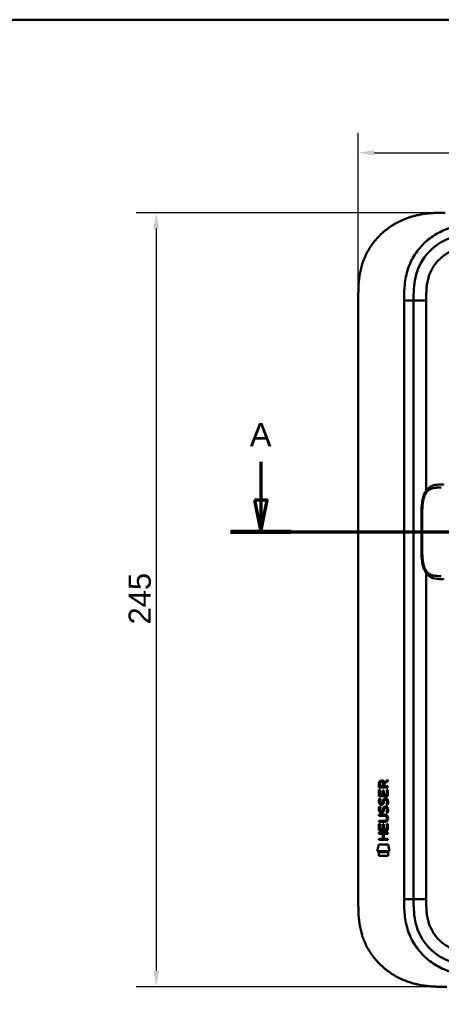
# Model space of a CAD drawing. Header units: millimetres. Extents: x 20 to 833, y 20 to 574.
# Tile 10 of 14: x 438 to 572, y 262 to 574. Entities that reach past the tile are written whole.
import ezdxf

# ---------------------------------------------------------------- set-up
doc = ezdxf.new("R2010")
doc.units = ezdxf.units.MM
doc.header["$LTSCALE"] = 2
for name, color, linetype, lineweight in [('Bemaßungen(DIN)', 7, 'Continuous', 25), ('Schnittansichtslinien(DIN)', 7, 'Continuous', 70), ('Sichtbare Kanten(DIN)', 7, 'Continuous', 50), ('Sichtbare tangentiale Kanten(DIN)', 7, 'Continuous', 50), ('Skizziergeometrie(DIN)', 7, 'Continuous', 50)]:
    doc.layers.add(name, color=color, linetype=linetype, lineweight=lineweight)
doc.styles.add('Aktuell-DINGroßer Text', font='arial.ttf')
doc.styles.add('STANDARD-DIN~0', font='arial.ttf')
doc.dimstyles.new('CAD-LAN', dxfattribs={"dimscale": 2, "dimtxt": 3.5, "dimasz": 2.5, "dimexe": 3.175, "dimexo": 0, "dimgap": 0.8, "dimtad": 1, "dimrnd": 1e-08, "dimtxsty": 'STANDARD-DIN~0', "dimcen": 0.09, "dimdle": 10, "dimclrd": 250, "dimclre": 250, "dimclrt": 250, "dimadec": 0, "dimazin": 2, "dimtfac": 1, "dimtmove": 0, "dimatfit": 3, "dimfxl": 1, "dimtolj": 1, "dimtzin": 0, "dimlwd": 25, "dimlwe": 25, "dimarcsym": 0})

# ---------------------------------------------------------------- blocks, each defined once
blk = doc.blocks.new('Ränder Standardrahmen')
at = {"layer": 'Skizziergeometrie(DIN)', "flags": 128}
blk.add_lwpolyline([(10, 10), (10, 287), (410, 287), (410, 10), (10, 10)], dxfattribs=at)
blk = doc.blocks.new('*D22')
at = {"layer": 'Bemaßungen(DIN)', "color": 250, "linetype": 'Continuous', "lineweight": 25, "true_color": 0x3f3f3f, "transparency": 16777216}
for p, q in [((545.63, 486.12), (545.63, 538.23)), ((759.63, 486.12), (759.63, 538.23)), ((550.63, 531.88), (754.63, 531.88))]:
    blk.add_line(p, q, dxfattribs=at)
at = {"layer": 'Bemaßungen(DIN)', "color": 250, "linetype": 'Continuous', "true_color": 0x3f3f3f, "transparency": 16777216}
for points in [[(550.63, 532.71), (550.63, 531.05), (545.63, 531.88)], [(754.63, 532.71), (754.63, 531.05), (759.63, 531.88)]]:
    blk.add_solid(points, dxfattribs=at)
at = {"layer": 'Defpoints', "color": 0, "linetype": 'Continuous', "transparency": 16777216}
for p in [(759.63, 531.88), (545.63, 486.12), (759.63, 486.12)]:
    blk.add_point(p, dxfattribs=at)
at = {"layer": 'Bemaßungen(DIN)', "color": 250, "linetype": 'Continuous', "lineweight": 25, "true_color": 0x3f3f3f, "transparency": 16777216, "insert": (644.86, 540.51), "char_height": 7, "attachment_point": 1, "style": 'STANDARD-DIN~0'}
blk.add_mtext('\\A1;214', dxfattribs=at)
blk = doc.blocks.new('*D23')
at = {"layer": 'Bemaßungen(DIN)', "color": 250, "linetype": 'Continuous', "lineweight": 25, "true_color": 0x3f3f3f, "transparency": 16777216}
for p, q in [((573.11, 512.91), (475.32, 512.91)), ((481.67, 507.91), (481.67, 272.91)), ((573.67, 267.91), (475.32, 267.91))]:
    blk.add_line(p, q, dxfattribs=at)
at = {"layer": 'Bemaßungen(DIN)', "color": 250, "linetype": 'Continuous', "true_color": 0x3f3f3f, "transparency": 16777216}
for points in [[(480.84, 507.91), (482.51, 507.91), (481.67, 512.91)], [(480.84, 272.91), (482.51, 272.91), (481.67, 267.91)]]:
    blk.add_solid(points, dxfattribs=at)
at = {"layer": 'Defpoints', "color": 0, "linetype": 'Continuous', "transparency": 16777216}
for p in [(573.11, 512.91), (481.67, 267.91), (573.67, 267.91)]:
    blk.add_point(p, dxfattribs=at)
at = {"layer": 'Bemaßungen(DIN)', "color": 250, "linetype": 'Continuous', "lineweight": 25, "true_color": 0x3f3f3f, "transparency": 16777216, "insert": (472.93, 382.59), "char_height": 7, "attachment_point": 1, "rotation": 90, "style": 'STANDARD-DIN~0'}
blk.add_mtext('\\A1;245', dxfattribs=at)
blk = doc.blocks.new('2DTransSchnitt0')
at = {"layer": 'Schnittansichtslinien(DIN)', "linetype": 'Continuous'}
for p, q in [((257.38, 217.05), (257.38, 210.96)), ((394.33, 217.05), (394.33, 210.96)), ((256.38, 210.96), (257.38, 205.96)), ((258.38, 210.96), (256.38, 210.96)), ((257.38, 210.96), (257.38, 205.96)), ((257.38, 205.96), (258.38, 210.96)), ((393.33, 210.96), (394.33, 205.96)), ((395.33, 210.96), (393.33, 210.96)), ((394.33, 210.96), (394.33, 205.96)), ((394.33, 205.96), (395.33, 210.96)), ((252.57, 205.96), (399.14, 205.96))]:
    blk.add_line(p, q, dxfattribs=at)
at = {"layer": 'Schnittansichtslinien(DIN)', "linetype": 'Continuous', "lineweight": 140}
for p, q in [((252.57, 205.96), (262.18, 205.96)), ((389.52, 205.96), (399.14, 205.96))]:
    blk.add_line(p, q, dxfattribs=at)
at = {"layer": 'Schnittansichtslinien(DIN)', "linetype": 'Continuous', "flags": 128}
for points in [[(256.38, 210.96), (257.38, 205.96), (258.38, 210.96), (256.38, 210.96)], [(393.33, 210.96), (394.33, 205.96), (395.33, 210.96), (393.33, 210.96)]]:
    blk.add_lwpolyline(points, dxfattribs=at)
at = {"layer": 'Schnittansichtslinien(DIN)'}
for points in [[(256.38, 210.96), (257.38, 205.96), (258.38, 210.96), (256.38, 210.96)], [(393.33, 210.96), (394.33, 205.96), (395.33, 210.96), (393.33, 210.96)]]:
    blk.add_solid(points, dxfattribs=at)
at = {"layer": 'Schnittansichtslinien(DIN)', "char_height": 3.73, "attachment_point": 7, "style": 'Aktuell-DINGroßer Text'}
for insert in [(255.62, 219.46), (392.58, 219.46)]:
    blk.add_mtext('A', dxfattribs=dict(at, insert=insert))

msp = doc.modelspace()

# ---------------------------------------------------------------- linework, layer by layer
at = {"layer": 'Sichtbare Kanten(DIN)'}
for p, q in [((545.635, 294.692), (545.635, 486.123)), ((563.135, 295.692), (563.135, 485.123)), ((552.169, 330.981), (552.171, 332.294)), ((555.027, 330.979), (552.169, 330.981)), ((552.519, 332.25), (552.519, 331.362)), ((552.519, 331.362), (553.536, 331.361)), ((553.536, 331.361), (553.537, 332.25)), ((553.834, 332.61), (555.029, 333.401)), ((553.887, 332.211), (553.886, 331.361)), ((553.886, 331.361), (555.028, 331.36)), ((555.029, 332.966), (553.887, 332.211)), ((555.028, 331.36), (555.027, 330.979)), ((555.029, 333.401), (555.029, 332.966)), ((552.167, 328.251), (552.168, 330.255)), ((555.025, 328.248), (552.167, 328.251)), ((552.168, 330.255), (552.517, 330.255)), ((552.338, 327.477), (552.677, 327.376)), ((552.517, 330.255), (552.515, 328.627)), ((552.515, 328.627), (553.41, 328.627)), ((553.41, 328.627), (553.411, 330.074)), ((553.411, 330.074), (553.759, 330.073)), ((553.759, 330.073), (553.758, 328.626)), ((553.758, 328.626), (554.677, 328.626)), ((554.677, 328.626), (554.678, 330.273)), ((554.678, 330.273), (555.027, 330.272)), ((555.027, 330.272), (555.025, 328.248)), ((552.336, 324.93), (552.675, 324.83)), ((552.535, 326.145), (552.542, 326.128)), ((553.219, 326.047), (553.229, 326.064)), ((554.265, 324.627), (554.253, 324.627)), ((554.267, 327.174), (554.255, 327.174)), ((552.161, 322.023), (552.162, 322.4)), ((553.831, 322.022), (552.161, 322.023)), ((552.162, 322.4), (553.808, 322.399)), ((552.533, 323.599), (552.54, 323.581)), ((553.217, 323.501), (553.227, 323.518)), ((554.711, 321.237), (554.711, 321.246)), ((552.158, 317.513), (552.16, 319.517)), ((552.16, 320.088), (552.16, 320.465)), ((552.16, 320.465), (553.83, 320.464)), ((553.806, 320.087), (552.16, 320.088)), ((552.16, 319.517), (552.508, 319.517)), ((552.508, 319.517), (552.507, 317.89)), ((552.507, 317.89), (553.401, 317.889)), ((553.401, 317.889), (553.402, 319.336)), ((553.402, 319.336), (553.751, 319.336)), ((553.751, 319.336), (553.75, 317.889)), ((553.75, 317.889), (554.668, 317.888)), ((554.668, 317.888), (554.67, 319.535)), ((554.67, 319.535), (555.018, 319.535)), ((555.018, 319.535), (555.016, 317.511)), ((552.154, 314.408), (552.154, 314.785)), ((552.154, 314.785), (553.398, 314.784)), ((552.156, 316.72), (555.015, 316.717)), ((552.156, 316.342), (552.156, 316.72)), ((553.399, 316.341), (552.156, 316.342)), ((555.016, 317.511), (552.158, 317.513)), ((553.398, 314.784), (553.399, 316.341)), ((553.755, 316.341), (553.754, 314.784)), ((553.754, 314.784), (555.013, 314.783)), ((555.014, 316.34), (553.755, 316.341)), ((555.013, 314.783), (555.013, 314.406)), ((555.015, 316.717), (555.014, 316.34)), ((551.623, 310.831), (552.082, 312.963)), ((552.082, 312.963), (555.088, 312.961)), ((555.013, 314.406), (552.154, 314.408)), ((555.088, 312.961), (555.538, 310.828)), ((555.538, 310.828), (551.623, 310.831)), ((552.082, 309.403), (552.083, 310.545)), ((555.079, 309.4), (552.082, 309.403)), ((552.083, 310.545), (555.079, 310.542)), ((555.079, 310.542), (555.079, 309.4))]:
    msp.add_line(p, q, dxfattribs=at)
for centre, major_axis, ratio, start_param, end_param in [((553.698, 331.478), (-0.976, 1.274), 0.5180415, 5.9043613, 6.8771057), ((552.305, 331.397), (1.242, 1.64), 0.5994938, 5.878165, 6.7089725), ((553.801, 329.256), (1.103, 3.296), 0.2312948, 2.8124619, 2.8734213), ((553.28, 326.939), (0.574, 1.004), 0.5438409, 2.7534304, 3.2137241), ((553.16, 326.072), (0.098, 0.139), 0.3641716, 4.4844927, 4.7925708), ((553.606, 322.943), (-0.838, -1.64), 0.4594521, 2.8344186, 3.3561114), ((553.607, 325.487), (0.839, 1.642), 0.4591024, 5.9761877, 6.4975755), ((553.884, 326.956), (-1.192, -3.54), 0.2215161, 5.9678979, 6.0270389), ((553.286, 324.401), (-0.583, -1.012), 0.541605, 5.8985019, 6.3563332), ((553.158, 323.525), (-0.098, -0.139), 0.3641716, 1.3429, 1.6509781), ((549.99, 324.769), (4.808, -4.323), 0.3742014, 5.888113, 6.6064523), ((549.986, 317.725), (4.814, 4.313), 0.3742661, 5.9599282, 6.6783921), ((531.278, 341.074), (23.266, -20.361), 0.1371339, 6.127502, 6.402435)]:
    msp.add_ellipse(centre, major_axis=major_axis, ratio=ratio, start_param=start_param, end_param=end_param, dxfattribs=at)
for points, knots in [([(573.114, 512.907), (572.703, 512.907), (571.691, 512.902), (570.364, 512.871), (568.837, 512.789), (567.607, 512.681), (566.067, 512.479), (564.836, 512.259), (563.304, 511.904), (562.088, 511.552), (560.589, 511.025), (559.41, 510.533), (557.973, 509.83), (556.855, 509.198), (555.509, 508.323), (554.475, 507.559), (553.246, 506.527), (552.318, 505.643), (551.234, 504.473), (550.43, 503.487), (549.511, 502.202), (548.847, 501.136), (548.108, 499.762), (547.591, 498.636), (547.039, 497.203), (546.672, 496.039), (546.301, 494.573), (546.072, 493.393), (545.864, 491.92), (545.753, 490.743), (545.671, 489.283), (545.635, 487.834), (545.635, 486.69), (545.635, 486.123)], [0.01304212, 0.01304212, 0.01304212, 0.01304212, 0.04166717, 0.08333381, 0.10416714, 0.14583378, 0.1666671, 0.20833375, 0.22916707, 0.27083371, 0.29166704, 0.33333368, 0.354167, 0.39583365, 0.41666697, 0.45833362, 0.47916694, 0.52083358, 0.54166691, 0.58333355, 0.60416687, 0.64583352, 0.66666684, 0.70833349, 0.72916681, 0.77083345, 0.79166678, 0.83333342, 0.85416674, 0.89583339, 0.91666671, 0.95833335, 0.99999585, 0.99999585, 0.99999585, 0.99999585]), ([(563.135, 485.123), (563.135, 487.547), (563.183, 490.006), (563.707, 492.349), (564.298, 494.995), (565.48, 497.523), (567.254, 499.661), (569.243, 502.057), (571.932, 503.906), (574.903, 504.997), (577.345, 505.893), (579.962, 506.271), (582.622, 506.369), (583.636, 506.406), (584.655, 506.407), (585.673, 506.407)], [-3.5878945, -3.5878945, -3.5878945, -3.5878945, -2.8454091, -2.8454091, -2.8454091, -2.0068747, -2.0068747, -2.0068747, -1.0669607, -1.0669607, -1.0669607, -0.2943581, -0.2943581, -0.2943581, 0, 0, 0, 0]), ([(572.627, 396.911), (572.627, 396.911), (572.627, 396.911), (572.627, 396.911), (572.627, 396.911), (572.627, 396.911), (572.626, 396.911), (572.626, 396.911), (572.626, 396.911), (572.625, 396.911), (572.625, 396.911), (572.624, 396.911), (572.623, 396.911), (572.621, 396.911), (572.619, 396.911), (572.614, 396.911), (572.61, 396.911), (572.593, 396.911), (572.582, 396.911), (572.535, 396.911), (572.501, 396.911), (572.364, 396.911), (572.261, 396.911), (571.849, 396.913), (571.542, 396.918), (570.325, 396.978), (569.434, 397.12), (568.239, 397.721), (567.851, 398.004), (567.072, 398.824), (566.699, 399.428), (566.189, 400.708), (566.015, 401.369), (565.773, 402.76), (565.705, 403.504), (565.618, 405.284), (565.626, 406.331), (565.626, 410.026), (565.626, 412.678), (565.626, 417.264), (565.561, 419.244), (565.904, 421.946), (566.077, 422.756), (566.569, 424.117), (566.882, 424.699), (567.59, 425.586), (567.982, 425.922), (568.893, 426.461), (569.431, 426.642), (570.736, 426.892), (571.531, 426.909), (572.379, 426.911), (572.428, 426.911), (572.501, 426.911), (572.525, 426.911), (572.562, 426.911), (572.574, 426.911), (572.593, 426.911), (572.599, 426.911), (572.609, 426.911), (572.612, 426.911), (572.617, 426.911), (572.619, 426.911), (572.622, 426.911), (572.623, 426.911), (572.624, 426.911), (572.625, 426.911), (572.626, 426.911), (572.626, 426.911), (572.627, 426.911), (572.627, 426.911), (572.627, 426.911), (572.627, 426.911), (572.627, 426.911), (572.627, 426.911), (572.627, 426.911)], [0, 0, 0, 0, 0.0000252, 0.0000252, 0.0000657, 0.0000657, 0.0001082, 0.0001082, 0.0001738, 0.0001738, 0.0002867, 0.0002867, 0.0005136, 0.0005136, 0.0010499, 0.0010499, 0.0026039, 0.0026039, 0.0072616, 0.0072616, 0.0212292, 0.0212292, 0.0631285, 0.0631285, 0.1888417, 0.1888417, 0.5689951, 0.5689951, 0.7719774, 0.7719774, 1.0315425, 1.0315425, 1.2481307, 1.2481307, 1.4719729, 1.4719729, 1.7848025, 1.7848025, 2.5805266, 2.5805266, 3.160554, 3.160554, 3.4157877, 3.4157877, 3.6519695, 3.6519695, 3.8657989, 3.8657989, 4.1108827, 4.1108827, 4.4368692, 4.4368692, 4.4566519, 4.4566519, 4.4665438, 4.4665438, 4.471493, 4.471493, 4.4739733, 4.4739733, 4.4752207, 4.4752207, 4.4758524, 4.4758524, 4.4761765, 4.4761765, 4.4763467, 4.4763467, 4.476439, 4.476439, 4.4764904, 4.4764904, 4.4765188, 4.4765188, 4.4765488, 4.4765488, 4.4765488, 4.4765488]), ([(554.711, 321.246), (554.711, 321.293), (554.709, 321.34), (554.693, 321.475), (554.67, 321.563), (554.596, 321.714), (554.549, 321.775), (554.429, 321.881), (554.359, 321.921), (554.141, 322.004), (553.982, 322.022), (553.831, 322.022)], [0, 0, 0, 0, 0.01400423, 0.01400423, 0.0408947, 0.0408947, 0.06439039, 0.06439039, 0.08887549, 0.08887549, 0.13413559, 0.13413559, 0.13413559, 0.13413559]), ([(545.635, 294.692), (545.635, 294.124), (545.635, 292.981), (545.671, 291.532), (545.753, 290.071), (545.864, 288.895), (546.072, 287.421), (546.301, 286.242), (546.672, 284.776), (547.039, 283.612), (547.591, 282.178), (548.108, 281.052), (548.847, 279.679), (549.511, 278.612), (550.43, 277.327), (551.234, 276.342), (552.318, 275.172), (553.246, 274.288), (554.475, 273.256), (555.509, 272.491), (556.856, 271.617), (557.973, 270.985), (559.411, 270.281), (560.589, 269.789), (562.088, 269.262), (563.304, 268.911), (564.836, 268.555), (566.067, 268.336), (567.607, 268.133), (568.837, 268.025), (570.364, 267.944), (571.88, 267.908), (573.079, 267.907), (573.674, 267.907)], [0.00000215, 0.00000215, 0.00000215, 0.00000215, 0.04166657, 0.08333314, 0.10416642, 0.14583299, 0.16666628, 0.20833285, 0.22916613, 0.2708327, 0.29166599, 0.33333256, 0.35416584, 0.39583241, 0.4166657, 0.45833227, 0.47916555, 0.52083212, 0.54166541, 0.58333198, 0.60416526, 0.64583183, 0.66666512, 0.70833169, 0.72916497, 0.77083154, 0.79166483, 0.8333314, 0.85416468, 0.89583125, 0.91666454, 0.95833111, 0.99999768, 0.99999768, 0.99999768, 0.99999768]), ([(585.673, 274.407), (583.041, 274.407), (580.398, 274.457), (577.877, 274.977), (574.806, 275.609), (571.882, 276.928), (569.501, 278.908), (567.191, 280.827), (565.432, 283.336), (564.415, 286.065), (563.565, 288.346), (563.234, 290.782), (563.16, 293.243), (563.135, 294.06), (563.135, 294.878), (563.135, 295.692)], [-3.5878945, -3.5878945, -3.5878945, -3.5878945, -2.8265828, -2.8265828, -2.8265828, -1.8995125, -1.8995125, -1.8995125, -1.0006299, -1.0006299, -1.0006299, -0.2492206, -0.2492206, -0.2492206, 0, 0, 0, 0])]:
    msp.add_open_spline(points, degree=3, knots=knots, dxfattribs=at)
for points in [[(552.171, 332.294), (552.185, 332.736), (552.417, 333.198), (553.03, 333.198)], [(553.537, 332.25), (553.537, 332.523), (553.45, 332.848), (553.035, 332.848)], [(552.137, 326.801), (552.155, 326.94), (552.196, 327.147), (552.267, 327.32)], [(552.267, 327.32), (552.287, 327.369), (552.338, 327.477), (552.338, 327.477)], [(552.677, 327.376), (552.677, 327.376), (552.557, 327.05), (552.522, 326.912)], [(553.41, 326.583), (553.494, 326.95), (553.596, 327.162), (553.737, 327.329)], [(553.737, 327.329), (553.83, 327.44), (553.961, 327.512), (554.14, 327.536)], [(554.14, 327.536), (554.428, 327.574), (554.71, 327.474), (554.904, 327.157)], [(552.213, 323.452), (552.122, 323.693), (552.093, 323.926), (552.135, 324.254)], [(552.215, 325.998), (552.124, 326.239), (552.095, 326.472), (552.137, 326.801)], [(552.135, 324.254), (552.153, 324.393), (552.194, 324.6), (552.265, 324.773)], [(552.774, 325.538), (552.551, 325.571), (552.321, 325.716), (552.215, 325.998)], [(552.265, 324.773), (552.285, 324.823), (552.336, 324.93), (552.336, 324.93)], [(552.52, 324.365), (552.456, 324.113), (552.45, 323.889), (552.508, 323.673)], [(552.522, 326.912), (552.458, 326.659), (552.452, 326.435), (552.51, 326.219)], [(552.675, 324.83), (552.675, 324.83), (552.555, 324.503), (552.52, 324.365)], [(552.747, 325.915), (552.894, 325.855), (553.082, 325.891), (553.187, 326.006)], [(552.929, 325.525), (552.828, 325.526), (552.807, 325.533), (552.774, 325.538)], [(553.557, 325.889), (553.441, 325.68), (553.246, 325.521), (552.929, 325.525)], [(553.229, 326.064), (553.298, 326.174), (553.355, 326.337), (553.41, 326.583)], [(553.408, 324.036), (553.492, 324.404), (553.594, 324.615), (553.735, 324.783)], [(553.749, 326.432), (553.695, 326.192), (553.632, 326.027), (553.557, 325.889)], [(553.735, 324.783), (553.828, 324.893), (553.959, 324.965), (554.138, 324.989)], [(553.798, 326.631), (553.79, 326.601), (553.75, 326.435), (553.749, 326.432)], [(553.982, 324.509), (553.911, 324.421), (553.851, 324.282), (553.796, 324.084)], [(553.984, 327.056), (553.913, 326.967), (553.853, 326.829), (553.798, 326.631)], [(554.253, 324.627), (554.131, 324.627), (554.056, 324.595), (553.982, 324.509)], [(554.255, 327.174), (554.133, 327.174), (554.058, 327.141), (553.984, 327.056)], [(554.138, 324.989), (554.426, 325.028), (554.708, 324.927), (554.902, 324.611)], [(554.459, 325.591), (554.459, 325.591), (554.614, 325.845), (554.673, 326.13)], [(554.828, 325.504), (554.807, 325.509), (554.459, 325.591), (554.459, 325.591)], [(554.671, 323.583), (554.74, 323.916), (554.739, 324.192), (554.633, 324.39)], [(554.673, 326.13), (554.742, 326.463), (554.741, 326.739), (554.635, 326.936)], [(555.052, 326.223), (555.022, 325.892), (554.864, 325.562), (554.828, 325.504)], [(554.902, 324.611), (555.012, 324.43), (555.066, 324.211), (555.066, 323.942)], [(554.904, 327.157), (555.014, 326.977), (555.068, 326.758), (555.068, 326.488)], [(555.068, 326.488), (555.068, 326.403), (555.061, 326.318), (555.052, 326.223)], [(552.772, 322.991), (552.549, 323.024), (552.319, 323.169), (552.213, 323.452)], [(552.745, 323.369), (552.892, 323.309), (553.08, 323.344), (553.185, 323.459)], [(552.927, 322.978), (552.826, 322.98), (552.805, 322.986), (552.772, 322.991)], [(553.555, 323.343), (553.439, 323.133), (553.244, 322.974), (552.927, 322.978)], [(553.227, 323.518), (553.296, 323.627), (553.353, 323.791), (553.408, 324.036)], [(553.747, 323.886), (553.693, 323.646), (553.63, 323.481), (553.555, 323.343)], [(553.796, 324.084), (553.788, 324.054), (553.748, 323.888), (553.747, 323.886)], [(554.457, 323.044), (554.457, 323.045), (554.612, 323.298), (554.671, 323.583)], [(554.826, 322.958), (554.805, 322.962), (554.457, 323.044), (554.457, 323.044)], [(555.05, 323.676), (555.02, 323.345), (554.862, 323.015), (554.826, 322.958)], [(555.066, 323.942), (555.066, 323.857), (555.059, 323.771), (555.05, 323.676)]]:
    msp.add_open_spline(points, degree=3, dxfattribs=at)
at = {"layer": 'Sichtbare tangentiale Kanten(DIN)'}
for p, q in [((560.135, 485.123), (563.135, 485.123)), ((567.135, 485.123), (563.135, 485.123)), ((567.135, 485.123), (567.135, 425.009)), ((567.135, 398.813), (567.135, 295.692)), ((563.135, 295.692), (560.135, 295.692)), ((567.135, 295.692), (563.135, 295.692))]:
    msp.add_line(p, q, dxfattribs=at)
for points, degree, knots in [([(585.673, 509.407), (585.458, 509.407), (585.242, 509.407), (585.027, 509.407), (584.825, 509.407), (584.624, 509.406), (584.422, 509.404), (584.321, 509.404), (584.22, 509.403), (584.119, 509.402), (583.824, 509.399), (583.528, 509.395), (583.212, 509.387), (583.204, 509.387), (583.196, 509.387), (583.189, 509.387), (582.302, 509.366), (581.505, 509.328), (580.697, 509.26), (580.682, 509.259), (580.668, 509.258), (580.653, 509.257), (579.832, 509.187), (579.003, 509.086), (578.18, 508.947), (578.172, 508.945), (578.164, 508.944), (578.156, 508.942), (577.33, 508.802), (576.509, 508.622), (575.698, 508.399), (575.692, 508.397), (575.686, 508.396), (575.679, 508.394), (574.046, 507.942), (572.45, 507.308), (570.976, 506.509), (569.492, 505.704), (568.079, 504.702), (566.831, 503.557), (565.582, 502.411), (564.457, 501.082), (563.543, 499.667), (562.632, 498.257), (561.887, 496.695), (561.354, 495.088), (561.353, 495.085), (561.352, 495.081), (561.351, 495.078), (561.086, 494.28), (560.87, 493.461), (560.7, 492.638), (560.699, 492.631), (560.698, 492.624), (560.696, 492.617), (560.528, 491.798), (560.405, 490.966), (560.32, 490.144), (560.318, 490.13), (560.317, 490.116), (560.315, 490.102), (560.233, 489.293), (560.185, 488.489), (560.16, 487.62), (560.16, 487.607), (560.159, 487.594), (560.159, 487.581), (560.135, 486.736), (560.135, 485.93), (560.135, 485.123)], 3, [79.0507351, 79.0507351, 79.0507351, 79.0507351, 79.115326, 79.115326, 79.115326, 79.175852, 79.175852, 79.175852, 79.206115, 79.206115, 79.206115, 79.2947699, 79.2947699, 79.2947699, 79.2969041, 79.2969041, 79.2969041, 79.5442558, 79.5442558, 79.5442558, 79.5487575, 79.5487575, 79.5487575, 79.8000755, 79.8000755, 79.8000755, 79.8025259, 79.8025259, 79.8025259, 80.0549623, 80.0549623, 80.0549623, 80.056924, 80.056924, 80.056924, 80.5656653, 80.5656653, 80.5656653, 81.0782231, 81.0782231, 81.0782231, 81.5913866, 81.5913866, 81.5913866, 82.1026454, 82.1026454, 82.1026454, 82.1037871, 82.1037871, 82.1037871, 82.3575184, 82.3575184, 82.3575184, 82.3596398, 82.3596398, 82.3596398, 82.6121592, 82.6121592, 82.6121592, 82.6164541, 82.6164541, 82.6164541, 82.8648963, 82.8648963, 82.8648963, 82.8687085, 82.8687085, 82.8687085, 83.1106796, 83.1106796, 83.1106796, 83.1106796]), ([(585.652, 502.407), (585.418, 502.407), (585.184, 502.407), (584.95, 502.407), (584.875, 502.407), (584.799, 502.406), (584.724, 502.406), (584.649, 502.406), (584.573, 502.405), (584.498, 502.405), (584.347, 502.404), (584.196, 502.403), (584.046, 502.401), (583.97, 502.4), (583.895, 502.399), (583.82, 502.398), (583.667, 502.396), (583.515, 502.393), (583.363, 502.389), (583.287, 502.388), (583.211, 502.386), (583.135, 502.383), (582.762, 502.373), (582.378, 502.358), (581.995, 502.335), (581.988, 502.335), (581.98, 502.334), (581.973, 502.334), (581.356, 502.297), (580.769, 502.245), (580.177, 502.168), (580.167, 502.167), (580.158, 502.166), (580.149, 502.165), (579.55, 502.087), (578.958, 501.985), (578.369, 501.853), (578.364, 501.851), (578.359, 501.85), (578.353, 501.849), (577.755, 501.714), (577.16, 501.547), (576.581, 501.348), (576.578, 501.347), (576.574, 501.346), (576.571, 501.345), (575.985, 501.143), (575.406, 500.904), (574.848, 500.63), (574.29, 500.357), (573.746, 500.046), (573.227, 499.702), (572.709, 499.357), (572.212, 498.976), (571.746, 498.564), (571.277, 498.149), (570.833, 497.697), (570.428, 497.221), (570.025, 496.747), (569.653, 496.239), (569.323, 495.711), (568.995, 495.186), (568.702, 494.633), (568.454, 494.069), (568.208, 493.51), (567.999, 492.928), (567.83, 492.34), (567.829, 492.336), (567.828, 492.332), (567.827, 492.328), (567.661, 491.75), (567.533, 491.164), (567.435, 490.571), (567.434, 490.562), (567.432, 490.553), (567.431, 490.544), (567.335, 489.956), (567.269, 489.367), (567.223, 488.752), (567.223, 488.744), (567.222, 488.737), (567.222, 488.729), (567.2, 488.425), (567.184, 488.131), (567.171, 487.83), (567.159, 487.52), (567.151, 487.212), (567.145, 486.905), (567.134, 486.309), (567.135, 485.715), (567.135, 485.123)], 3, [0, 0, 0, 0, 0.0702177, 0.0702177, 0.0702177, 0.0928319, 0.0928319, 0.0928319, 0.1154462, 0.1154462, 0.1154462, 0.1606746, 0.1606746, 0.1606746, 0.1832888, 0.1832888, 0.1832888, 0.228941, 0.228941, 0.228941, 0.251767, 0.251767, 0.251767, 0.363762, 0.363762, 0.363762, 0.3658973, 0.3658973, 0.3658973, 0.5457808, 0.5457808, 0.5457808, 0.5485663, 0.5485663, 0.5485663, 0.730533, 0.730533, 0.730533, 0.7321671, 0.7321671, 0.7321671, 0.9170852, 0.9170852, 0.9170852, 0.9181595, 0.9181595, 0.9181595, 1.1053408, 1.1053408, 1.1053408, 1.2925833, 1.2925833, 1.2925833, 1.479843, 1.479843, 1.479843, 1.6683162, 1.6683162, 1.6683162, 1.8560489, 1.8560489, 1.8560489, 2.0426703, 2.0426703, 2.0426703, 2.2275204, 2.2275204, 2.2275204, 2.2288442, 2.2288442, 2.2288442, 2.4104084, 2.4104084, 2.4104084, 2.4131251, 2.4131251, 2.4131251, 2.5932379, 2.5932379, 2.5932379, 2.5954285, 2.5954285, 2.5954285, 2.684558, 2.684558, 2.684558, 2.7762862, 2.7762862, 2.7762862, 2.9540743, 2.9540743, 2.9540743, 2.9540743]), ([(571.908, 397.901), (571.836, 397.901), (571.693, 397.901), (571.409, 397.901), (570.99, 397.904), (570.445, 397.923), (569.852, 397.977), (569.221, 398.1), (568.626, 398.304), (568.072, 398.607), (567.57, 399.019), (567.122, 399.551), (566.66, 400.343), (566.25, 401.471), (566.007, 402.78), (565.899, 404.165), (565.872, 405.532), (565.873, 406.637), (565.873, 407.57), (565.873, 408.53), (565.873, 409.535), (565.873, 410.656), (565.873, 411.91), (565.873, 413.165), (565.873, 414.286), (565.873, 415.29), (565.873, 416.251), (565.873, 417.184), (565.872, 418.289), (565.899, 419.657), (566.007, 421.042), (566.25, 422.35), (566.66, 423.479), (567.123, 424.271), (567.57, 424.803), (568.073, 425.215), (568.626, 425.518), (569.221, 425.721), (569.853, 425.844), (570.446, 425.898), (570.99, 425.917), (571.409, 425.92), (571.693, 425.921), (571.836, 425.921), (571.908, 425.921)], 5, [0, 0, 0, 0, 0, 0, 0.0545062, 0.1094177, 0.2192406, 0.3290635, 0.4388864, 0.5487092, 0.6585321, 0.768355, 0.8781779, 0.9880008, 1.0978237, 1.3174695, 1.5371153, 1.6469382, 1.7567611, 1.8192574, 1.8817537, 2.0067464, 2.131739, 2.2567317, 2.3817243, 2.506717, 2.6317096, 2.6942059, 2.7567023, 2.8665381, 2.9763739, 3.1960455, 3.4157171, 3.5255529, 3.6353887, 3.7452245, 3.8550603, 3.9648961, 4.0747319, 4.1845678, 4.2944036, 4.4042394, 4.4591573, 4.5135093, 4.5135093, 4.5135093, 4.5135093, 4.5135093, 4.5135093]), ([(560.135, 295.692), (560.135, 295.572), (560.135, 295.453), (560.135, 295.233), (560.135, 295.133), (560.135, 294.933), (560.136, 294.834), (560.139, 294.234), (560.145, 293.734), (560.159, 293.234)], 3, [18.94311531, 18.94311531, 18.94311531, 18.94311531, 18.97893752, 18.97893752, 19.00893239, 19.00893239, 19.03892725, 19.03892725, 19.18890158, 19.18890158, 19.18890158, 19.18890158]), ([(560.159, 293.234), (560.185, 292.327), (560.233, 291.522), (560.315, 290.713), (560.317, 290.699), (560.318, 290.685), (560.32, 290.671), (560.405, 289.848), (560.528, 289.017), (560.696, 288.197), (560.698, 288.19), (560.699, 288.183), (560.7, 288.177), (560.87, 287.353), (561.086, 286.535), (561.351, 285.737), (561.352, 285.733), (561.353, 285.73), (561.354, 285.726), (561.887, 284.119), (562.632, 282.558), (563.543, 281.148), (564.457, 279.733), (565.582, 278.403), (566.831, 277.257), (568.079, 276.112), (569.492, 275.111), (570.976, 274.306), (572.45, 273.507), (574.046, 272.872), (575.679, 272.421), (575.686, 272.419), (575.692, 272.417), (575.698, 272.416), (576.509, 272.192), (577.33, 272.013), (578.156, 271.872), (578.164, 271.871), (578.172, 271.869), (578.18, 271.868), (579.003, 271.729), (579.832, 271.628), (580.653, 271.558), (580.668, 271.557), (580.682, 271.555), (580.697, 271.554), (581.505, 271.487), (582.301, 271.449), (583.169, 271.428), (583.183, 271.428), (583.197, 271.427), (583.212, 271.427), (584.059, 271.407), (584.866, 271.407), (585.673, 271.407)], 3, [19.1889016, 19.1889016, 19.1889016, 19.1889016, 19.4373471, 19.4373471, 19.4373471, 19.4416429, 19.4416429, 19.4416429, 19.6941747, 19.6941747, 19.6941747, 19.696296, 19.696296, 19.696296, 19.9500375, 19.9500375, 19.9500375, 19.9511796, 19.9511796, 19.9511796, 20.4624403, 20.4624403, 20.4624403, 20.9755964, 20.9755964, 20.9755964, 21.4881542, 21.4881542, 21.4881542, 21.9968978, 21.9968978, 21.9968978, 21.9988678, 21.9988678, 21.9988678, 22.2512956, 22.2512956, 22.2512956, 22.2537275, 22.2537275, 22.2537275, 22.5050635, 22.5050635, 22.5050635, 22.509571, 22.509571, 22.509571, 22.7569167, 22.7569167, 22.7569167, 22.760988, 22.760988, 22.760988, 23.0030728, 23.0030728, 23.0030728, 23.0030728]), ([(567.135, 295.692), (567.135, 295.457), (567.135, 295.222), (567.135, 294.987), (567.135, 294.843), (567.136, 294.7), (567.137, 294.556), (567.138, 294.484), (567.138, 294.412), (567.139, 294.341), (567.14, 294.197), (567.143, 294.053), (567.145, 293.91), (567.146, 293.834), (567.148, 293.758), (567.15, 293.682), (567.151, 293.606), (567.153, 293.529), (567.155, 293.453), (567.16, 293.301), (567.165, 293.149), (567.171, 292.991), (567.184, 292.684), (567.2, 292.39), (567.222, 292.086), (567.222, 292.078), (567.223, 292.071), (567.223, 292.063), (567.269, 291.447), (567.335, 290.859), (567.431, 290.27), (567.432, 290.262), (567.434, 290.253), (567.435, 290.244), (567.533, 289.651), (567.661, 289.064), (567.827, 288.487), (567.828, 288.483), (567.829, 288.479), (567.83, 288.474), (567.999, 287.887), (568.208, 287.304), (568.454, 286.746), (568.702, 286.182), (568.995, 285.628), (569.323, 285.104), (569.653, 284.576), (570.025, 284.068), (570.428, 283.594), (570.832, 283.118), (571.275, 282.667), (571.743, 282.253), (572.21, 281.84), (572.708, 281.459), (573.227, 281.113), (573.746, 280.768), (574.29, 280.457), (574.848, 280.184), (575.406, 279.911), (575.985, 279.672), (576.571, 279.47), (576.574, 279.469), (576.578, 279.468), (576.581, 279.466), (577.16, 279.267), (577.755, 279.101), (578.353, 278.966), (578.359, 278.964), (578.364, 278.963), (578.369, 278.962), (578.958, 278.83), (579.55, 278.728), (580.149, 278.65), (580.158, 278.649), (580.167, 278.648), (580.177, 278.646), (580.769, 278.57), (581.356, 278.517), (581.973, 278.481), (581.98, 278.48), (581.988, 278.48), (581.995, 278.48), (582.3, 278.462), (582.594, 278.449), (582.895, 278.439), (583.204, 278.428), (583.512, 278.421), (583.82, 278.417), (584.433, 278.407), (585.043, 278.407), (585.652, 278.407)], 3, [0, 0, 0, 0, 0.0704958, 0.0704958, 0.0704958, 0.1135802, 0.1135802, 0.1135802, 0.1351224, 0.1351224, 0.1351224, 0.1782067, 0.1782067, 0.1782067, 0.2010367, 0.2010367, 0.2010367, 0.2238668, 0.2238668, 0.2238668, 0.2695268, 0.2695268, 0.2695268, 0.3586563, 0.3586563, 0.3586563, 0.3608469, 0.3608469, 0.3608469, 0.5409597, 0.5409597, 0.5409597, 0.5436764, 0.5436764, 0.5436764, 0.7252406, 0.7252406, 0.7252406, 0.7265644, 0.7265644, 0.7265644, 0.9114145, 0.9114145, 0.9114145, 1.0980359, 1.0980359, 1.0980359, 1.2857686, 1.2857686, 1.2857686, 1.473937, 1.473937, 1.473937, 1.6615015, 1.6615015, 1.6615015, 1.848744, 1.848744, 1.848744, 2.0359253, 2.0359253, 2.0359253, 2.0369996, 2.0369996, 2.0369996, 2.2219177, 2.2219177, 2.2219177, 2.2235518, 2.2235518, 2.2235518, 2.4055185, 2.4055185, 2.4055185, 2.4082995, 2.4082995, 2.4082995, 2.5881875, 2.5881875, 2.5881875, 2.5903234, 2.5903234, 2.5903234, 2.6794917, 2.6794917, 2.6794917, 2.7711647, 2.7711647, 2.7711647, 2.9540838, 2.9540838, 2.9540838, 2.9540838])]:
    msp.add_open_spline(points, degree=degree, knots=knots, dxfattribs=at)
msp.add_open_spline([(560.135, 485.123), (560.135, 421.979), (560.135, 358.836), (560.135, 295.692)], degree=3, dxfattribs=at)

# ---------------------------------------------------------------- block references
at = {"xscale": 2, "yscale": 2, "zscale": 2}
msp.add_blockref('Ränder Standardrahmen', (0, 0), dxfattribs=at)
at = {"layer": 'Schnittansichtslinien(DIN)', "xscale": 2, "yscale": 2, "zscale": 2}
msp.add_blockref('2DTransSchnitt0', (0, 0), dxfattribs=at)

# ---------------------------------------------------------------- dimensions: what is measured, and where the dimension line sits
at = {"layer": 'Bemaßungen(DIN)', "color": 250, "linetype": 'Continuous', "lineweight": 25, "true_color": 0x3f3f3f}
for base, p1, p2, angle, picture, middle in [((759.635, 531.878), (545.635, 486.123), (759.635, 486.123), 180, '*D22', (652.635, 531.878)), ((481.674, 267.907), (573.114, 512.907), (573.674, 267.907), 90, '*D23', (481.674, 390.407))]:
    dim = msp.add_linear_dim(base=base, p1=p1, p2=p2, angle=angle, dimstyle='CAD-LAN', override={"dimgap": 0.8, "dimdec": 2, "dimtol": 0, "dimlim": 0, "dimtp": 0, "dimtm": 0, "dimtdec": 2, "dimtofl": 0, "dimatfit": 1}, dxfattribs=at)
    dim.commit()
    dim.dimension.update_dxf_attribs({"geometry": picture, "text_midpoint": middle, "dimtype": 160})

doc.saveas('drawing.dxf')
